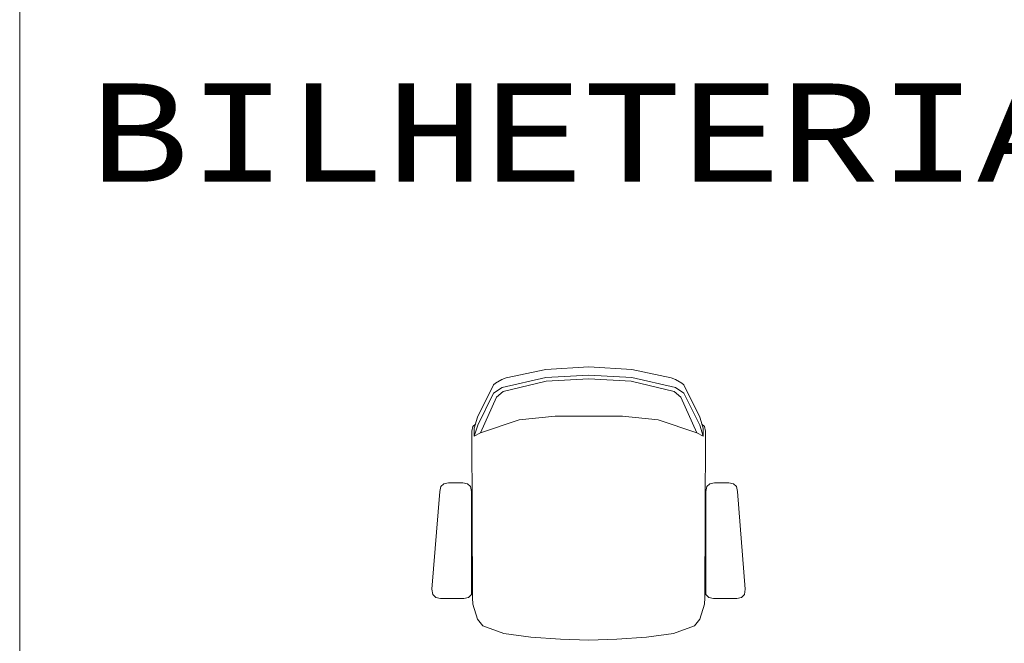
# Model space of a CAD drawing. Header units: feet. Extents: x 8 to 127, y 6 to 90.
# Tile 85 of 256: x 36.715 to 37.716, y 50.403 to 51.038. Entities that reach past the tile are written whole.
import ezdxf

# ---------------------------------------------------------------- set-up
doc = ezdxf.new("R2010")
doc.units = ezdxf.units.FT
doc.header["$MEASUREMENT"] = 0
for name, color, linetype in [('Alvenaria', 7, 'Continuous'), ('MOBILIÁRIO - móveis', 250, 'Continuous'), ('texto', 7, 'Continuous')]:
    doc.layers.add(name, color=color, linetype=linetype)
doc.styles.add('CourierNew', font='cour.ttf')

msp = doc.modelspace()

# ---------------------------------------------------------------- linework, layer by layer
at = {"layer": 'Alvenaria', "lineweight": 5}
msp.add_line((36.7152, 50.025), (36.7152, 51.4), dxfattribs=at)
at = {"layer": 'MOBILIÁRIO - móveis', "lineweight": 5}
for p, q in [((37.2498, 50.6819), (37.2096, 50.6732)), ((37.2935, 50.6844), (37.2498, 50.6819)), ((37.2498, 50.6736), (37.2935, 50.676)), ((37.2935, 50.6844), (37.3372, 50.6819)), ((37.3372, 50.6736), (37.2935, 50.676)), ((37.3372, 50.6819), (37.3774, 50.6732)), ((37.1969, 50.6662), (37.1806, 50.6334)), ((37.1987, 50.668), (37.1969, 50.6662)), ((37.2053, 50.6717), (37.1987, 50.668)), ((37.2096, 50.6732), (37.2053, 50.6717)), ((37.2054, 50.6636), (37.2498, 50.6736)), ((37.2066, 50.6594), (37.2502, 50.6701)), ((37.2502, 50.6701), (37.2935, 50.6723)), ((37.3368, 50.6701), (37.2935, 50.6723)), ((37.3804, 50.6594), (37.3368, 50.6701)), ((37.3816, 50.6636), (37.3372, 50.6736)), ((37.3774, 50.6732), (37.3817, 50.6717)), ((37.3817, 50.6717), (37.3883, 50.668)), ((37.3883, 50.668), (37.3901, 50.6662)), ((37.3901, 50.6662), (37.4063, 50.6334)), ((37.1807, 50.6253), (37.1969, 50.6579)), ((37.1969, 50.6579), (37.2054, 50.6636)), ((37.1998, 50.6538), (37.2066, 50.6594)), ((37.3872, 50.6538), (37.3804, 50.6594)), ((37.3901, 50.6579), (37.3816, 50.6636)), ((37.4063, 50.6253), (37.3901, 50.6579)), ((37.1836, 50.6173), (37.1998, 50.6538)), ((37.4033, 50.6173), (37.3872, 50.6538)), ((37.1785, 50.6263), (37.1758, 50.6239)), ((37.1806, 50.6334), (37.1771, 50.6221)), ((37.1771, 50.614), (37.1807, 50.6253)), ((37.1836, 50.6173), (37.2229, 50.6306)), ((37.2229, 50.6306), (37.2593, 50.6345)), ((37.2593, 50.6345), (37.2935, 50.6345)), ((37.3277, 50.6345), (37.2935, 50.6345)), ((37.3641, 50.6306), (37.3277, 50.6345)), ((37.4033, 50.6173), (37.3641, 50.6306)), ((37.4063, 50.6334), (37.4098, 50.6221)), ((37.4098, 50.614), (37.4063, 50.6253)), ((37.4085, 50.6263), (37.4111, 50.6239)), ((37.1758, 50.6239), (37.1747, 50.6191)), ((37.1747, 50.6191), (37.1754, 50.4497)), ((37.1771, 50.6221), (37.1771, 50.614)), ((37.1771, 50.614), (37.1836, 50.6173)), ((37.4098, 50.614), (37.4033, 50.6173)), ((37.4098, 50.6221), (37.4098, 50.614)), ((37.4111, 50.6239), (37.4122, 50.6191)), ((37.4122, 50.6191), (37.4116, 50.4497)), ((37.1462, 50.5657), (37.1432, 50.5627)), ((37.151, 50.5666), (37.1462, 50.5657)), ((37.1655, 50.5666), (37.151, 50.5666)), ((37.1704, 50.5657), (37.1655, 50.5666)), ((37.1733, 50.5627), (37.1704, 50.5657)), ((37.4137, 50.5627), (37.4166, 50.5657)), ((37.4166, 50.5657), (37.4215, 50.5666)), ((37.4215, 50.5666), (37.436, 50.5666)), ((37.436, 50.5666), (37.4408, 50.5657)), ((37.4408, 50.5657), (37.4438, 50.5627)), ((37.1422, 50.5579), (37.1342, 50.4585)), ((37.1432, 50.5627), (37.1422, 50.5579)), ((37.1743, 50.5579), (37.1733, 50.5627)), ((37.1743, 50.453), (37.1743, 50.5579)), ((37.4127, 50.5579), (37.4137, 50.5627)), ((37.4127, 50.453), (37.4127, 50.5579)), ((37.4438, 50.5627), (37.4447, 50.5579)), ((37.4447, 50.5579), (37.4527, 50.4585)), ((37.1342, 50.4585), (37.1352, 50.453)), ((37.4527, 50.4585), (37.4518, 50.453)), ((37.1352, 50.453), (37.1382, 50.4501)), ((37.1382, 50.4501), (37.143, 50.4491)), ((37.143, 50.4491), (37.1665, 50.4491)), ((37.1665, 50.4491), (37.1714, 50.4501)), ((37.1714, 50.4501), (37.1743, 50.453)), ((37.1754, 50.4497), (37.1759, 50.4432)), ((37.4116, 50.4497), (37.4111, 50.4432)), ((37.4156, 50.4501), (37.4127, 50.453)), ((37.4205, 50.4491), (37.4156, 50.4501)), ((37.444, 50.4491), (37.4205, 50.4491)), ((37.4488, 50.4501), (37.444, 50.4491)), ((37.4518, 50.453), (37.4488, 50.4501)), ((37.1759, 50.4432), (37.1805, 50.4281)), ((37.4111, 50.4432), (37.4065, 50.4281)), ((37.1805, 50.4281), (37.1858, 50.4211)), ((37.4065, 50.4281), (37.4012, 50.4211)), ((37.1858, 50.4211), (37.2074, 50.4135)), ((37.4012, 50.4211), (37.3796, 50.4135)), ((37.2074, 50.4135), (37.2346, 50.4096)), ((37.2346, 50.4096), (37.2648, 50.4075)), ((37.2648, 50.4075), (37.2935, 50.4067)), ((37.3222, 50.4075), (37.2935, 50.4067)), ((37.3523, 50.4096), (37.3222, 50.4075)), ((37.3796, 50.4135), (37.3523, 50.4096))]:
    msp.add_line(p, q, dxfattribs=at)

# ---------------------------------------------------------------- texts
at = {"layer": 'texto', "lineweight": 5, "insert": (36.7866, 50.8712), "char_height": 0.1, "width": 2.730881, "attachment_point": 7, "line_spacing_factor": 0.9, "style": 'CourierNew'}
msp.add_mtext('BILHETERIA 03', dxfattribs=at)

doc.saveas('drawing.dxf')
